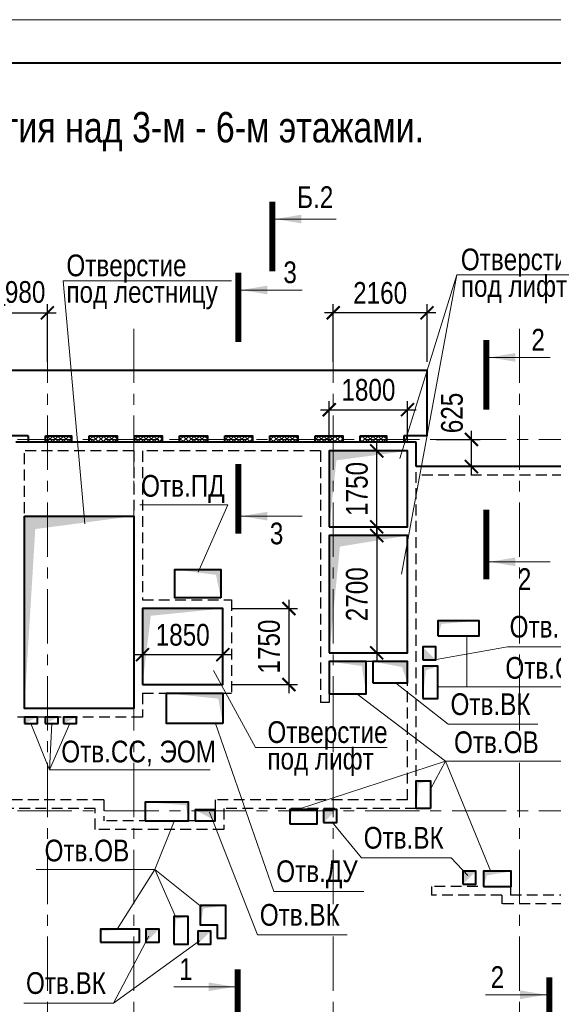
# Model space of a CAD drawing. Header units: inches. Extents: x -8638239 to -8523853, y 3840912 to 4564380.
# Tile 92 of 106: x -8573369 to -8561086, y 4449719 to 4472393. Entities that reach past the tile are written whole.
import ezdxf
from ezdxf.enums import TextEntityAlignment as Align

# ---------------------------------------------------------------- set-up
doc = ezdxf.new("R2010")
doc.units = ezdxf.units.IN
doc.header["$LTSCALE"] = 1000
doc.header["$MEASUREMENT"] = 0
doc.linetypes.add('CENTER', pattern=[2, 1.25, -0.25, 0.25, -0.25])
doc.linetypes.add('HIDDEN', pattern=[0.375, 0.25, -0.125])
for name, color, linetype, lineweight in [('СК-040-С(тены)', 12, 'HIDDEN', 25), ('СК-050-П(литы перекрытия)', 3, 'Continuous', 40), ('СК-051-1-П-ОТВЕРСТИЯ ОВ ДУ', 5, 'Continuous', 40), ('СК-051-2-П-ОТВЕРСТИЯ ВК', 1, 'Continuous', 40), ('СК-051-4-П-ОТВЕРСТИЯ ЭО', 2, 'Continuous', 40), ('СК-052-П-БАЛКИ', 1, 'HIDDEN', 30), ('СК-100-О(си)', 7, 'CENTER', 15), ('СК-110-О-РАЗМЕРЫ', 7, 'Continuous', 15), ('СК-200-Р(амка)', 7, 'Continuous', 40), ('СК-210-Р-РАМКА ЛИНИИ ТОНКИЕ', 7, 'Continuous', 15), ('СК-220-Р-РАМКА ТЕКСТ', 7, 'Continuous', 15), ('СК-300-Р(азмеры)', 7, 'Continuous', 20), ('СК-400-Т(екст)', 7, 'Continuous', 20), ('СК-451-1-Т-ОТВ ОВ ДУ', 5, 'Continuous', 20), ('СК-451-2-Т-ОТВ ВК', 1, 'Continuous', 20), ('СК-451-3-Т-ОТВ ЭО', 2, 'Continuous', 20), ('СК-500-С(ечения)', 5, 'Continuous', 40), ('СК-600-Ш(триховка)', 250, 'Continuous', 13)]:
    doc.layers.add(name, color=color, linetype=linetype, lineweight=lineweight)
doc.styles.add('ARIAL_annotative', font='arial.ttf', dxfattribs={"width": 0.8, "height": 2.5})
doc.styles.add('RUSS', font='arial.ttf', dxfattribs={"width": 0.8})
doc.dimstyles.new('100-200', dxfattribs={"dimscale": 0, "dimtxt": 500, "dimasz": 300, "dimexe": 200, "dimexo": 200, "dimgap": 200, "dimtad": 1, "dimdec": 0, "dimzin": 0, "dimdsep": 46, "dimtxsty": 'RUSS', "dimblk": 'ARCHTICK', "dimcen": 0.096, "dimdle": 200, "dimclrd": 7, "dimclre": 7, "dimclrt": 256, "dimadec": 0, "dimazin": 0, "dimtfac": 1, "dimtdec": 0, "dimtmove": 2, "dimatfit": 3, "dimldrblk": 'OBLIQUE', "dimfxl": 1, "dimtolj": 1, "dimtzin": 0, "dimarcsym": 0})

# ---------------------------------------------------------------- blocks, each defined once
blk = doc.blocks.new('оси')
at = {"layer": 'СК-100-О(си)'}
for p, q in [((-14000, 18534.9), (-14000, -7257.5)), ((-12010, 18534.9), (-12010, -7257.5)), ((-7420, 18534.9), (-7420, -7257.5)), ((-3130, 18534.9), (-3130, -6395.3)), ((-46685.3, 15985), (5846.2, 15985)), ((-46685.3, 7435), (5846.2, 7435))]:
    blk.add_line(p, q, dxfattribs=at)
blk = doc.blocks.new('A$C858fb3ef')
at = {"layer": 'СК-300-Р(азмеры)'}
blk.add_blockref('оси', (0, 0), dxfattribs=at)
blk = doc.blocks.new('A$C573b34c5')
blk.add_blockref('A$C858fb3ef', (0, 0))
blk = doc.blocks.new('Сечение')
at = {"layer": 'СК-500-С(ечения)', "linetype": 'Continuous', "lineweight": 15, "ltscale": 100}
blk.add_line((-200, -35), (-200, -735), dxfattribs=at)
at = {"layer": 'СК-500-С(ечения)', "linetype": 'Continuous', "ltscale": 100, "const_width": 70}
blk.add_lwpolyline([(-400, 0), (400, 0)], dxfattribs=at)
at = {"layer": 'СК-500-С(ечения)', "linetype": 'Continuous', "ltscale": 100}
blk.add_solid([(-200, -35), (-250, -335), (-150, -335)], dxfattribs=at)
blk = doc.blocks.new('*U23')
at = {"layer": 'СК-400-Т(екст)', "ltscale": 100, "yscale": 0.01, "zscale": 0.01, "rotation": 89.99999999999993}
for p, xscale in [((0, -4), -0.01), ((0, -27.39), 0.01)]:
    blk.add_blockref('Сечение', p, dxfattribs=dict(at, xscale=xscale))
at = {"layer": 'СК-500-С(ечения)', "color": 0, "ltscale": 100, "style": 'ARIAL_annotative', "width": 0.8}
blk.add_attdef('НОМЕР_СЕЧЕНИЯ_1_1(НОМЕР_ЛИСТА)', text='', height=2.5, rotation=180, dxfattribs=at).set_placement((6.74, -1.23), align=Align.RIGHT)
blk.add_attdef('НОМЕР_СЕЧЕНИЯ_2_1(НОМЕР_ЛИСТА)', text='', height=2.5, rotation=180, dxfattribs=at).set_placement((6.74, -29.42), align=Align.BOTTOM_LEFT)
blk = doc.blocks.new('*U29')
at = {"layer": 'СК-400-Т(екст)', "ltscale": 100, "yscale": 0.01, "zscale": 0.01, "rotation": 89.99999999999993}
for p, xscale in [((0, -4), -0.01), ((0, -25.56), 0.01)]:
    blk.add_blockref('Сечение', p, dxfattribs=dict(at, xscale=xscale))
at = {"layer": 'СК-500-С(ечения)', "color": 0, "ltscale": 100, "style": 'ARIAL_annotative', "width": 0.8}
blk.add_attdef('НОМЕР_СЕЧЕНИЯ_1_1(НОМЕР_ЛИСТА)', text='', height=2.5, rotation=180, dxfattribs=at).set_placement((6.74, -1.23), align=Align.RIGHT)
blk.add_attdef('НОМЕР_СЕЧЕНИЯ_2_1(НОМЕР_ЛИСТА)', text='', height=2.5, rotation=180, dxfattribs=at).set_placement((6.74, -27.59), align=Align.BOTTOM_LEFT)
blk = doc.blocks.new('*U31')
at = {"layer": 'СК-400-Т(екст)', "ltscale": 100, "yscale": 0.01, "zscale": 0.01, "rotation": 89.99999999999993}
for p, xscale in [((0, -4), -0.01), ((0, -26.04), 0.01)]:
    blk.add_blockref('Сечение', p, dxfattribs=dict(at, xscale=xscale))
at = {"layer": 'СК-500-С(ечения)', "color": 0, "ltscale": 100, "style": 'ARIAL_annotative', "width": 0.8}
blk.add_attdef('НОМЕР_СЕЧЕНИЯ_1_1(НОМЕР_ЛИСТА)', text='', height=2.5, rotation=180, dxfattribs=at).set_placement((6.74, -1.23), align=Align.RIGHT)
blk.add_attdef('НОМЕР_СЕЧЕНИЯ_2_1(НОМЕР_ЛИСТА)', text='', height=2.5, rotation=180, dxfattribs=at).set_placement((6.74, -28.08), align=Align.BOTTOM_LEFT)
blk = doc.blocks.new('A$Cc2edbf5f_4эт')
at = {"layer": 'СК-040-С(тены)'}
for p, q in [((38410, 15920), (29190, 15920)), ((38410, 7485), (38410, 15920)), ((31910, 15720), (29390, 15720)), ((29390, 9790), (29390, 15720)), ((31910, 15720), (31910, 9790)), ((32110, 15720), (32110, 12290)), ((36210, 15720), (32110, 15720)), ((36210, 15720), (36210, 9925)), ((38210, 15720), (36410, 15720)), ((36410, 15720), (36410, 13970)), ((38210, 13970), (38210, 15720)), ((38210, 13970), (36410, 13970)), ((38210, 13770), (36410, 13770)), ((36410, 13770), (36410, 11070)), ((38210, 11070), (38210, 13770)), ((32110, 12290), (34160, 12290)), ((34160, 12290), (34160, 10140)), ((32110, 12090), (32110, 10340)), ((32110, 12090), (33960, 12090)), ((33960, 12090), (33960, 10340)), ((38210, 11070), (36410, 11070)), ((38210, 10870), (36410, 10870)), ((36410, 10870), (36410, 9925)), ((38210, 7685), (38210, 10870)), ((32110, 10340), (33960, 10340)), ((32110, 10140), (32110, 9590)), ((32110, 10140), (34160, 10140)), ((31910, 9790), (29390, 9790)), ((36410, 9925), (36210, 9925)), ((32110, 9590), (29190, 9590)), ((31220, 7685), (27690, 7685)), ((31020, 7485), (27690, 7485)), ((31020, 7005), (31020, 7485)), ((31220, 7685), (31220, 7205)), ((38210, 7685), (33780, 7685)), ((33780, 7685), (33780, 7205)), ((38410, 7485), (33980, 7485)), ((33980, 7485), (33980, 7005)), ((33780, 7205), (31220, 7205)), ((33980, 7005), (31020, 7005)), ((40580, 5690), (38760, 5690)), ((38760, 5690), (38760, 5490)), ((40580, 5690), (40580, 5490)), ((40380, 5490), (38760, 5490)), ((40380, 5490), (40380, 5290)), ((45331, 5490), (40580, 5490)), ((45531, 5290), (40380, 5290))]:
    blk.add_line(p, q, dxfattribs=at)
blk = doc.blocks.new('*U256')
at = {"layer": 'СК-400-Т(екст)', "ltscale": 100, "yscale": 0.01, "zscale": 0.01, "rotation": 89.99999999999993}
for p, xscale in [((0, -4), -0.01), ((0, -23.54), 0.01)]:
    blk.add_blockref('Сечение', p, dxfattribs=dict(at, xscale=xscale))
at = {"layer": 'СК-500-С(ечения)', "color": 0, "ltscale": 100, "style": 'ARIAL_annotative', "width": 0.8}
blk.add_attdef('НОМЕР_СЕЧЕНИЯ_1_1(НОМЕР_ЛИСТА)', text='', height=2.5, rotation=180, dxfattribs=at).set_placement((6.74, -1.23), align=Align.RIGHT)
blk.add_attdef('НОМЕР_СЕЧЕНИЯ_2_1(НОМЕР_ЛИСТА)', text='', height=2.5, rotation=180, dxfattribs=at).set_placement((6.74, -25.58), align=Align.BOTTOM_LEFT)
blk = doc.blocks.new('_ArchTick')
at = {"color": 0, "linetype": 'ByBlock', "const_width": 0.15}
blk.add_lwpolyline([(-0.5, -0.5), (0.5, 0.5)], dxfattribs=at)
blk = doc.blocks.new('*D374')
at = {"layer": 'Defpoints', "color": 0, "transparency": 16777216}
for p in [(-8568692, 4458832), (-8568692, 4457082), (-8567172, 4457082)]:
    blk.add_point(p, dxfattribs=at)
at = {"layer": 'СК-110-О-РАЗМЕРЫ', "color": 7, "lineweight": -2, "transparency": 16777216}
for p, q in [((-8568492, 4458832), (-8566972, 4458832)), ((-8567172, 4459032), (-8567172, 4456882)), ((-8568492, 4457082), (-8566972, 4457082))]:
    blk.add_line(p, q, dxfattribs=at)
at = {"layer": 'СК-110-О-РАЗМЕРЫ', "color": 7, "lineweight": -2, "transparency": 16777216, "xscale": 300, "yscale": 300, "zscale": 300}
for p, rotation in [((-8567172, 4458832), 90), ((-8567172, 4457082), 270)]:
    blk.add_blockref('_ArchTick', p, dxfattribs=dict(at, rotation=rotation))
at = {"layer": 'СК-110-О-РАЗМЕРЫ', "transparency": 16777216, "insert": (-8567627, 4457957), "char_height": 500, "attachment_point": 5, "rotation": 90, "style": 'RUSS'}
blk.add_mtext('\\A1;1750', dxfattribs=at)
blk = doc.blocks.new('_Oblique')
at = {"color": 0, "linetype": 'ByBlock', "lineweight": -2}
blk.add_line((-0.5, -0.5), (0.5, 0.5), dxfattribs=at)
blk = doc.blocks.new('*D375')
at = {"layer": 'Defpoints', "color": 0, "transparency": 16777216}
for p in [(-8570542, 4458832), (-8568692, 4458832), (-8570542, 4457769)]:
    blk.add_point(p, dxfattribs=at)
at = {"layer": 'СК-110-О-РАЗМЕРЫ', "color": 7, "lineweight": -2, "transparency": 16777216}
for p, q in [((-8570542, 4458632), (-8570542, 4457569)), ((-8568692, 4458632), (-8568692, 4457569)), ((-8568492, 4457769), (-8570742, 4457769))]:
    blk.add_line(p, q, dxfattribs=at)
at = {"layer": 'СК-110-О-РАЗМЕРЫ', "color": 7, "lineweight": -2, "transparency": 16777216, "xscale": 300, "yscale": 300, "zscale": 300, "rotation": 180}
blk.add_blockref('_ArchTick', (-8570542, 4457769), dxfattribs=at)
at = {"layer": 'СК-110-О-РАЗМЕРЫ', "color": 7, "lineweight": -2, "transparency": 16777216, "xscale": 300, "yscale": 300, "zscale": 300}
blk.add_blockref('_ArchTick', (-8568692, 4457769), dxfattribs=at)
at = {"layer": 'СК-110-О-РАЗМЕРЫ', "transparency": 16777216, "insert": (-8569617, 4458225), "char_height": 500, "attachment_point": 5, "style": 'RUSS'}
blk.add_mtext('\\A1;1850', dxfattribs=at)
blk = doc.blocks.new('*D376')
at = {"layer": 'Defpoints', "color": 0, "transparency": 16777216}
for p in [(-8572732, 4465644), (-8573712, 4464312), (-8572732, 4464312)]:
    blk.add_point(p, dxfattribs=at)
at = {"layer": 'СК-110-О-РАЗМЕРЫ', "color": 7, "lineweight": -2, "transparency": 16777216}
for p, q in [((-8573912, 4465644), (-8572532, 4465644)), ((-8573712, 4464512), (-8573712, 4465844)), ((-8572732, 4464512), (-8572732, 4465844))]:
    blk.add_line(p, q, dxfattribs=at)
at = {"layer": 'СК-110-О-РАЗМЕРЫ', "color": 7, "lineweight": -2, "transparency": 16777216, "xscale": 300, "yscale": 300, "zscale": 300, "rotation": 180}
blk.add_blockref('_ArchTick', (-8573712, 4465644), dxfattribs=at)
at = {"layer": 'СК-110-О-РАЗМЕРЫ', "color": 7, "lineweight": -2, "transparency": 16777216, "xscale": 300, "yscale": 300, "zscale": 300}
blk.add_blockref('_ArchTick', (-8572732, 4465644), dxfattribs=at)
at = {"layer": 'СК-110-О-РАЗМЕРЫ', "transparency": 16777216, "insert": (-8573244, 4466119), "char_height": 500, "attachment_point": 5, "style": 'RUSS'}
blk.add_mtext('\\A1;980', dxfattribs=at)
blk = doc.blocks.new('*D377')
at = {"layer": 'Defpoints', "color": 0, "transparency": 16777216}
for p in [(-8566152, 4465644), (-8566152, 4464313), (-8563992, 4464313)]:
    blk.add_point(p, dxfattribs=at)
at = {"layer": 'СК-110-О-РАЗМЕРЫ', "color": 7, "lineweight": -2, "transparency": 16777216}
for p, q in [((-8563792, 4465644), (-8566352, 4465644)), ((-8566152, 4464513), (-8566152, 4465844)), ((-8563992, 4464513), (-8563992, 4465844))]:
    blk.add_line(p, q, dxfattribs=at)
at = {"layer": 'СК-110-О-РАЗМЕРЫ', "color": 7, "lineweight": -2, "transparency": 16777216, "xscale": 300, "yscale": 300, "zscale": 300, "rotation": 180}
blk.add_blockref('_ArchTick', (-8566152, 4465644), dxfattribs=at)
at = {"layer": 'СК-110-О-РАЗМЕРЫ', "color": 7, "lineweight": -2, "transparency": 16777216, "xscale": 300, "yscale": 300, "zscale": 300}
blk.add_blockref('_ArchTick', (-8563992, 4465644), dxfattribs=at)
at = {"layer": 'СК-110-О-РАЗМЕРЫ', "transparency": 16777216, "insert": (-8565072, 4466099), "char_height": 500, "attachment_point": 5, "style": 'RUSS'}
blk.add_mtext('\\A1;2160', dxfattribs=at)
blk = doc.blocks.new('*D378')
at = {"layer": 'Defpoints', "color": 0, "transparency": 16777216}
for p in [(-8563981, 4462727), (-8562971, 4462727), (-8563981, 4462102)]:
    blk.add_point(p, dxfattribs=at)
at = {"layer": 'СК-110-О-РАЗМЕРЫ', "color": 7, "lineweight": -2, "transparency": 16777216}
for p, q in [((-8562971, 4461902), (-8562971, 4462927)), ((-8563781, 4462727), (-8562771, 4462727)), ((-8563781, 4462102), (-8562771, 4462102))]:
    blk.add_line(p, q, dxfattribs=at)
at = {"layer": 'СК-110-О-РАЗМЕРЫ', "color": 7, "lineweight": -2, "transparency": 16777216, "xscale": 300, "yscale": 300, "zscale": 300}
for p, rotation in [((-8562971, 4462727), 90), ((-8562971, 4462102), 270)]:
    blk.add_blockref('_ArchTick', p, dxfattribs=dict(at, rotation=rotation))
at = {"layer": 'СК-110-О-РАЗМЕРЫ', "transparency": 16777216, "insert": (-8563416, 4463336), "char_height": 500, "attachment_point": 5, "rotation": 90, "style": 'RUSS'}
blk.add_mtext('\\A1;625', dxfattribs=at)
blk = doc.blocks.new('*D379')
at = {"layer": 'Defpoints', "color": 0, "transparency": 16777216}
for p in [(-8564442, 4463411), (-8566242, 4462462), (-8564442, 4462462)]:
    blk.add_point(p, dxfattribs=at)
at = {"layer": 'СК-110-О-РАЗМЕРЫ', "color": 7, "lineweight": -2, "transparency": 16777216}
for p, q in [((-8566242, 4462662), (-8566242, 4463611)), ((-8564442, 4462662), (-8564442, 4463611)), ((-8566442, 4463411), (-8564242, 4463411))]:
    blk.add_line(p, q, dxfattribs=at)
at = {"layer": 'СК-110-О-РАЗМЕРЫ', "color": 7, "lineweight": -2, "transparency": 16777216, "xscale": 300, "yscale": 300, "zscale": 300, "rotation": 180}
blk.add_blockref('_ArchTick', (-8566242, 4463411), dxfattribs=at)
at = {"layer": 'СК-110-О-РАЗМЕРЫ', "color": 7, "lineweight": -2, "transparency": 16777216, "xscale": 300, "yscale": 300, "zscale": 300}
blk.add_blockref('_ArchTick', (-8564442, 4463411), dxfattribs=at)
at = {"layer": 'СК-110-О-РАЗМЕРЫ', "transparency": 16777216, "insert": (-8565342, 4463866), "char_height": 500, "attachment_point": 5, "style": 'RUSS'}
blk.add_mtext('\\A1;1800', dxfattribs=at)
blk = doc.blocks.new('*D380')
at = {"layer": 'Defpoints', "color": 0, "transparency": 16777216}
for p in [(-8566242, 4462462), (-8565151, 4462462), (-8566242, 4460712)]:
    blk.add_point(p, dxfattribs=at)
at = {"layer": 'СК-110-О-РАЗМЕРЫ', "color": 7, "lineweight": -2, "transparency": 16777216}
for p, q in [((-8566042, 4462462), (-8564951, 4462462)), ((-8565151, 4460512), (-8565151, 4462662)), ((-8566042, 4460712), (-8564951, 4460712))]:
    blk.add_line(p, q, dxfattribs=at)
at = {"layer": 'СК-110-О-РАЗМЕРЫ', "color": 7, "lineweight": -2, "transparency": 16777216, "xscale": 300, "yscale": 300, "zscale": 300}
for p, rotation in [((-8565151, 4462462), 90), ((-8565151, 4460712), 270)]:
    blk.add_blockref('_ArchTick', p, dxfattribs=dict(at, rotation=rotation))
at = {"layer": 'СК-110-О-РАЗМЕРЫ', "transparency": 16777216, "insert": (-8565606, 4461587), "char_height": 500, "attachment_point": 5, "rotation": 90, "style": 'RUSS'}
blk.add_mtext('\\A1;1750', dxfattribs=at)
blk = doc.blocks.new('*D381')
at = {"layer": 'Defpoints', "color": 0, "transparency": 16777216}
for p in [(-8566242, 4460512), (-8566242, 4457812), (-8565151, 4457812)]:
    blk.add_point(p, dxfattribs=at)
at = {"layer": 'СК-110-О-РАЗМЕРЫ', "color": 7, "lineweight": -2, "transparency": 16777216}
for p, q in [((-8565151, 4460712), (-8565151, 4457612)), ((-8566042, 4460512), (-8564951, 4460512)), ((-8566042, 4457812), (-8564951, 4457812))]:
    blk.add_line(p, q, dxfattribs=at)
at = {"layer": 'СК-110-О-РАЗМЕРЫ', "color": 7, "lineweight": -2, "transparency": 16777216, "xscale": 300, "yscale": 300, "zscale": 300}
for p, rotation in [((-8565151, 4460512), 90), ((-8565151, 4457812), 270)]:
    blk.add_blockref('_ArchTick', p, dxfattribs=dict(at, rotation=rotation))
at = {"layer": 'СК-110-О-РАЗМЕРЫ', "transparency": 16777216, "insert": (-8565606, 4459162), "char_height": 500, "attachment_point": 5, "rotation": 90, "style": 'RUSS'}
blk.add_mtext('\\A1;2700', dxfattribs=at)
blk = doc.blocks.new('*U724')
at = {"layer": 'СК-400-Т(екст)', "ltscale": 100, "xscale": 0.01, "yscale": 0.01, "zscale": 0.01, "rotation": 89.99999999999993}
blk.add_blockref('Сечение', (0, -151.38), dxfattribs=at)
at = {"layer": 'СК-500-С(ечения)', "color": 0, "ltscale": 100, "style": 'ARIAL_annotative', "width": 0.8}
blk.add_attdef('НОМЕР_СЕЧЕНИЯ_1_1(НОМЕР_ЛИСТА)', text='', height=2.5, rotation=180, dxfattribs=at).set_placement((6.74, -1.23), align=Align.RIGHT)
blk.add_attdef('НОМЕР_СЕЧЕНИЯ_2_1(НОМЕР_ЛИСТА)', text='', height=2.5, rotation=180, dxfattribs=at).set_placement((6.74, -153.42), align=Align.BOTTOM_LEFT)

msp = doc.modelspace()

# ---------------------------------------------------------------- hatches: boundary and pattern name
at = {"layer": 'СК-600-Ш(триховка)'}
h = msp.add_hatch(dxfattribs=at)
h.set_pattern_fill('ANSI37', color=256, scale=700)
h.set_pattern_definition([(45, (20955.16, -77045.73), (-61.87184335, 61.87184335), []), (135, (20955.16, -77045.73), (-61.87184335, -61.87184335), [])])
h.paths.add_polyline_path([(-8572194.7, 4462812.1), (-8572777.1, 4462812.1), (-8572777.1, 4462662.2), (-8572194.7, 4462662.2)])
h = msp.add_hatch(dxfattribs=at)
h.set_pattern_fill('ANSI37', color=256, scale=700)
h.set_pattern_definition([(45, (22004.3, -77045.77), (-61.87184335, 61.87184335), []), (135, (22004.3, -77045.77), (-61.87184335, -61.87184335), [])])
h.paths.add_polyline_path([(-8571127.9, 4462812.1), (-8571767.9, 4462812), (-8571767.9, 4462662.2), (-8571127.9, 4462662.2)])
h = msp.add_hatch(dxfattribs=at)
h.set_pattern_fill('ANSI37', color=256, scale=700)
h.set_pattern_definition([(45, (23044.3, -77045.77), (-61.87184335, 61.87184335), []), (135, (23044.3, -77045.77), (-61.87184335, -61.87184335), [])])
h.paths.add_polyline_path([(-8570087.9, 4462812.1), (-8570727.9, 4462812), (-8570727.9, 4462662.2), (-8570087.9, 4462662.2)])
h = msp.add_hatch(dxfattribs=at)
h.set_pattern_fill('ANSI37', color=256, scale=700)
h.set_pattern_definition([(45, (24084.3, -77045.77), (-61.87184335, 61.87184335), []), (135, (24084.3, -77045.77), (-61.87184335, -61.87184335), [])])
h.paths.add_polyline_path([(-8569047.9, 4462812.1), (-8569687.9, 4462812), (-8569687.9, 4462662.2), (-8569047.9, 4462662.2)])
h = msp.add_hatch(dxfattribs=at)
h.set_pattern_fill('ANSI37', color=256, scale=700)
h.set_pattern_definition([(45, (25124.3, -77045.77), (-61.87184335, 61.87184335), []), (135, (25124.3, -77045.77), (-61.87184335, -61.87184335), [])])
h.paths.add_polyline_path([(-8568007.9, 4462812.1), (-8568647.9, 4462812), (-8568647.9, 4462662.2), (-8568007.9, 4462662.2)])
h = msp.add_hatch(dxfattribs=at)
h.set_pattern_fill('ANSI37', color=256, scale=700)
h.set_pattern_definition([(45, (26164.3, -77045.77), (-61.87184335, 61.87184335), []), (135, (26164.3, -77045.77), (-61.87184335, -61.87184335), [])])
h.paths.add_polyline_path([(-8566967.9, 4462812.1), (-8567607.9, 4462812), (-8567607.9, 4462662.2), (-8566967.9, 4462662.2)])
h = msp.add_hatch(dxfattribs=at)
h.set_pattern_fill('ANSI37', color=256, scale=700)
h.set_pattern_definition([(45, (27204.3, -77045.77), (-61.87184335, 61.87184335), []), (135, (27204.3, -77045.77), (-61.87184335, -61.87184335), [])])
h.paths.add_polyline_path([(-8565927.9, 4462812.1), (-8566567.9, 4462812), (-8566567.9, 4462662.2), (-8565927.9, 4462662.2)])
h = msp.add_hatch(dxfattribs=at)
h.set_pattern_fill('ANSI37', color=256, scale=700)
h.set_pattern_definition([(45, (28204.3, -77045.77), (-61.87184335, 61.87184335), []), (135, (28204.3, -77045.77), (-61.87184335, -61.87184335), [])])
h.paths.add_polyline_path([(-8564945.6, 4462812.1), (-8565527.9, 4462812), (-8565527.9, 4462662.2), (-8564945.6, 4462662.2)])

# ---------------------------------------------------------------- linework, layer by layer
at = {"layer": 'СК-050-П(литы перекрытия)'}
for p, q in [((-8563992.1, 4464312.5), (-8573712.1, 4464312.4)), ((-8563992.1, 4462812.2), (-8563992.1, 4464312.5)), ((-8573177.1, 4462812.2), (-8573712.1, 4462812.2)), ((-8573177.1, 4462812.2), (-8573177.1, 4462662.2)), ((-8563992.1, 4462812.2), (-8564527.1, 4462812.2)), ((-8564527.1, 4462812.2), (-8564527.1, 4462662.2)), ((-8564242.1, 4462662.2), (-8573462.1, 4462662.2)), ((-8564242.1, 4462662.2), (-8573462.1, 4462662.2)), ((-8564242.1, 4462102.2), (-8564242.1, 4462662.2)), ((-8564242.1, 4462102.3), (-8564242.1, 4462662.2)), ((-8560661.8, 4462102.3), (-8564242.1, 4462102.3))]:
    msp.add_line(p, q, dxfattribs=at)
for points in [[(-8572777.1, 4462812.2), (-8572177.1, 4462812.2), (-8572177.1, 4462662.2), (-8572777.1, 4462662.2)], [(-8571767.9, 4462812.2), (-8571127.9, 4462812.2), (-8571127.9, 4462662.2), (-8571767.9, 4462662.2)], [(-8570727.9, 4462812.2), (-8570087.9, 4462812.2), (-8570087.9, 4462662.2), (-8570727.9, 4462662.2)], [(-8569687.9, 4462812.2), (-8569047.9, 4462812.2), (-8569047.9, 4462662.2), (-8569687.9, 4462662.2)], [(-8568647.9, 4462812.2), (-8568007.9, 4462812.2), (-8568007.9, 4462662.2), (-8568647.9, 4462662.2)], [(-8567607.9, 4462812.2), (-8566967.9, 4462812.2), (-8566967.9, 4462662.2), (-8567607.9, 4462662.2)], [(-8566567.9, 4462812.2), (-8565927.9, 4462812.2), (-8565927.9, 4462662.2), (-8566567.9, 4462662.2)], [(-8565527.9, 4462812.2), (-8564927.9, 4462812.2), (-8564927.9, 4462662.2), (-8565527.9, 4462662.2)], [(-8566242, 4460712.3), (-8564442.1, 4460712.3), (-8564442.1, 4462462.3), (-8566242, 4462462.3)], [(-8573262.1, 4460962.2), (-8570742.1, 4460962.2), (-8570742.1, 4456532.3), (-8573262.1, 4456532.3)], [(-8566242, 4457812.3), (-8564442.1, 4457812.3), (-8564442.1, 4460512.3), (-8566242, 4460512.3)], [(-8570542.1, 4457082.2), (-8568692.1, 4457082.2), (-8568692.1, 4458832.2), (-8570542.1, 4458832.2)]]:
    msp.add_lwpolyline(points, close=True, dxfattribs=at)
at = {"layer": 'СК-051-1-П-ОТВЕРСТИЯ ОВ ДУ'}
for points in [[(-8568742, 4459082.3), (-8569797, 4459082.3), (-8569797, 4459732.3), (-8568742, 4459732.3)], [(-8563742.1, 4458202.4), (-8562792, 4458202.4), (-8562792, 4458552.4), (-8563742.1, 4458552.4)], [(-8566242.1, 4456867.4), (-8565392, 4456867.4), (-8565392, 4457612.3), (-8566242.1, 4457612.3)], [(-8564092, 4456762.4), (-8563742.1, 4456762.4), (-8563742.1, 4457502.3), (-8564092, 4457502.3)], [(-8568692.1, 4456182.2), (-8569992.1, 4456182.2), (-8569992.1, 4456882.2), (-8568692.1, 4456882.2)], [(-8563912.1, 4454227.3), (-8564242, 4454227.3), (-8564242, 4454867.4), (-8563912.1, 4454867.4)], [(-8570482, 4453947.2), (-8569482, 4453947.2), (-8569482, 4454372.3), (-8570482, 4454372.3)], [(-8567152, 4453877.3), (-8566522, 4453877.3), (-8566522, 4454207.3), (-8567152, 4454207.3)], [(-8562691.9, 4452432.3), (-8562051.9, 4452432.3), (-8562051.9, 4452782.3), (-8562691.9, 4452782.3)], [(-8569821.9, 4451102.2), (-8569492, 4451102.2), (-8569492, 4451742.2), (-8569821.9, 4451742.2)], [(-8571512, 4451152.1), (-8570612, 4451152.1), (-8570612, 4451452.1), (-8571512, 4451452.1)]]:
    msp.add_lwpolyline(points, close=True, dxfattribs=at)
msp.add_lwpolyline([(-8568821.8, 4451242), (-8568621.8, 4451242), (-8568621.8, 4451992), (-8569211.8, 4451992), (-8569211.8, 4451552), (-8568821.8, 4451552), (-8568821.8, 4451242)], dxfattribs=at)
for points in [[(-8568742, 4459082.3), (-8568742, 4459732.3), (-8568848.7, 4459607.5), (-8569797, 4459732.3)], [(-8563742.1, 4458202.4), (-8563742.1, 4458552.4), (-8563659.5, 4458478.8), (-8562792, 4458552.4)], [(-8565392.1, 4456867.3), (-8565392, 4457612.3), (-8565494.1, 4457510), (-8566242, 4457612.2)], [(-8564092, 4456762.4), (-8564092, 4457502.3), (-8564018.3, 4457411.3), (-8563742.1, 4457502.3)], [(-8568692.1, 4456182.2), (-8568692.1, 4456882.2), (-8568798.7, 4456757.4), (-8569992.1, 4456882.2)], [(-8564242, 4454227.4), (-8564242.1, 4454867.4), (-8564183.6, 4454799.9), (-8563912.1, 4454867.4)], [(-8569482, 4453947.2), (-8569482, 4454372.3), (-8569547.9, 4454306.1), (-8570482, 4454372.3)], [(-8567152, 4453877.3), (-8567152, 4454207.3), (-8567104.5, 4454160), (-8566522, 4454207.3)], [(-8562691.9, 4452432.3), (-8562691.9, 4452782.3), (-8562614.9, 4452685.9), (-8562051.9, 4452782.3)], [(-8569211.8, 4451552), (-8569211.8, 4451992), (-8569138, 4451928.5), (-8568621.8, 4451992)], [(-8569821.9, 4451102.2), (-8569821.9, 4451742.2), (-8569768.8, 4451684.5), (-8569492, 4451742.2)], [(-8571512, 4451152.1), (-8571512, 4451452.1), (-8571471.7, 4451410.5), (-8570612, 4451451.9)]]:
    msp.add_solid(points, dxfattribs=at)
at = {"layer": 'СК-051-2-П-ОТВЕРСТИЯ ВК'}
for points in [[(-8564092, 4457652.3), (-8563792, 4457652.3), (-8563792, 4457952.3), (-8564092, 4457952.3)], [(-8565242, 4457122.3), (-8564442.1, 4457122.3), (-8564442.1, 4457612.3), (-8565242, 4457612.3)], [(-8569332, 4453947.3), (-8568872, 4453947.3), (-8568872, 4454197.3), (-8569332, 4454197.3)], [(-8566372, 4453902.3), (-8566072, 4453902.3), (-8566072, 4454202.3), (-8566372, 4454202.3)], [(-8563167.1, 4452482.3), (-8562867.1, 4452482.3), (-8562867.1, 4452782.2), (-8563167.1, 4452782.2)], [(-8570462, 4451152.1), (-8570162, 4451152.1), (-8570162, 4451452.1), (-8570462, 4451452.1)], [(-8569271.9, 4451102.2), (-8568971.8, 4451102.2), (-8568971.8, 4451402), (-8569271.9, 4451402)]]:
    msp.add_lwpolyline(points, close=True, dxfattribs=at)
for points in [[(-8564092, 4457652.3), (-8563792, 4457652.3), (-8564092, 4457952.3)], [(-8564442.1, 4457122.3), (-8564442.1, 4457612.2), (-8564568.5, 4457485.8), (-8565242, 4457612.3)], [(-8568872, 4453947.2), (-8568872, 4454197.3), (-8569332, 4454197.3)], [(-8566372, 4453902.3), (-8566072, 4454202.3), (-8566372, 4454202.3)], [(-8563167.1, 4452482.3), (-8562867.1, 4452782.2), (-8563167.1, 4452782.3)], [(-8570462, 4451152.1), (-8570162, 4451452.1), (-8570462, 4451452.1)], [(-8569271.9, 4451102.2), (-8568971.8, 4451402), (-8569271.9, 4451402)]]:
    msp.add_solid(points, dxfattribs=at)
at = {"layer": 'СК-051-4-П-ОТВЕРСТИЯ ЭО'}
for points in [[(-8573262, 4456182.2), (-8572962, 4456182.2), (-8572962, 4456332.2), (-8573262, 4456332.2)], [(-8572782, 4456182.2), (-8572482, 4456182.2), (-8572482, 4456332.2), (-8572782, 4456332.2)], [(-8572362, 4456182.2), (-8572062, 4456182.2), (-8572062, 4456332.2), (-8572362, 4456332.2)]]:
    msp.add_lwpolyline(points, close=True, dxfattribs=at)
for points in [[(-8573262, 4456182.2), (-8572962, 4456332.2), (-8573261.9, 4456332.2)], [(-8572782, 4456182.2), (-8572482, 4456332.2), (-8572781.9, 4456332.2)], [(-8572362, 4456182.2), (-8572062, 4456332.2), (-8572361.9, 4456332.2)]]:
    msp.add_solid(points, dxfattribs=at)
at = {"layer": 'СК-052-П-БАЛКИ'}
msp.add_line((-8560861.8, 4461902.3), (-8564242.1, 4461902.3), dxfattribs=at)
at = {"layer": 'СК-110-О-РАЗМЕРЫ'}
for p, q in [((-8572369.9, 4466380.9), (-8571871.1, 4460786.5)), ((-8563304.8, 4466518.4), (-8564578.4, 4459626.5))]:
    msp.add_line(p, q, dxfattribs=at)
for points in [[(-8566242, 4460712.3), (-8566242, 4462462.3), (-8566078.7, 4462245.6), (-8564442.1, 4462462.3)], [(-8573262.1, 4456532.3), (-8573262.1, 4460962.2), (-8573010.3, 4460662.9), (-8570742.1, 4460962.2)], [(-8566242, 4457812.3), (-8566242, 4460512.3), (-8565998, 4460259.8), (-8564442.1, 4460512.3)], [(-8570542, 4457082.2), (-8570542.1, 4458832.2), (-8570351.6, 4458667), (-8568692.1, 4458832.2)]]:
    msp.add_solid(points, dxfattribs=at)
at = {"layer": 'СК-200-Р(амка)'}
msp.add_line((-8531615.7, 4471392.8), (-8610615.7, 4471392.8), dxfattribs=at)
at = {"layer": 'СК-210-Р-РАМКА ЛИНИИ ТОНКИЕ'}
msp.add_line((-8614615.7, 4472392.8), (-8530615.7, 4472392.8), dxfattribs=at)
at = {"layer": 'СК-400-Т(екст)', "color": 7}
for p, q in [((-8572369.9, 4466380.9), (-8568493.4, 4466380.9)), ((-8570742.1, 4460962.2), (-8573262.1, 4460962.2))]:
    msp.add_line(p, q, dxfattribs=at)
for points in [[(-8560458.2, 4466518.4), (-8563304.8, 4466518.4), (-8564618, 4462286.7)], [(-8564911.4, 4455633.3), (-8567938.7, 4455633.3), (-8568905.5, 4457404.3)]]:
    msp.add_lwpolyline(points, dxfattribs=at)
at = {"layer": 'СК-451-1-Т-ОТВ ОВ ДУ', "lineweight": 13}
for p, q in [((-8570606.8, 4461219.5), (-8568578.2, 4461219.5)), ((-8568578.2, 4461219.5), (-8569259.7, 4459673.8)), ((-8563077.2, 4458202.4), (-8563077.2, 4457029.2)), ((-8563742.1, 4457029.2), (-8559652, 4457029.2)), ((-8563567.4, 4455315.8), (-8565609.5, 4456867.4)), ((-8567515.5, 4452320.3), (-8568859.7, 4456188.8)), ((-8563567.4, 4455315.8), (-8566950.5, 4454209.6)), ((-8563567.4, 4455315.8), (-8563912.1, 4454670.7)), ((-8563567.4, 4455315.8), (-8560834.8, 4455315.8)), ((-8563567.4, 4455315.8), (-8562522.2, 4452774.7)), ((-8570260.2, 4452823.4), (-8569806.2, 4453953.8)), ((-8572992.8, 4452823.4), (-8570260.2, 4452823.4)), ((-8570260.2, 4452823.4), (-8571128.6, 4451450.5)), ((-8570260.2, 4452823.4), (-8569188, 4451965.1)), ((-8570260.2, 4452823.4), (-8569781.4, 4451742.8)), ((-8567515.5, 4452320.3), (-8565450, 4452320.3))]:
    msp.add_line(p, q, dxfattribs=at)
at = {"layer": 'СК-451-2-Т-ОТВ ВК', "lineweight": 15}
for p, q in [((-8562143.8, 4457952.3), (-8563864.7, 4457646)), ((-8562143.8, 4457952.3), (-8560078.2, 4457952.3)), ((-8563503.9, 4456168), (-8564718.8, 4457122.3)), ((-8563503.9, 4456168), (-8561438.4, 4456168)), ((-8567893.8, 4451316.3), (-8569000.1, 4454144)), ((-8565502.3, 4453090.9), (-8566184.1, 4453922.6)), ((-8565502.3, 4453090.9), (-8563436.7, 4453090.9)), ((-8563436.7, 4453090.9), (-8563050.8, 4452687.5)), ((-8571211.1, 4449745.8), (-8570398.2, 4451291.3)), ((-8571211.1, 4449745.8), (-8569226.7, 4451181.2)), ((-8567893.8, 4451316.3), (-8565828.2, 4451316.3)), ((-8573276.6, 4449745.8), (-8571211.1, 4449745.8))]:
    msp.add_line(p, q, dxfattribs=at)
at = {"layer": 'СК-451-3-Т-ОТВ ЭО', "lineweight": 20}
for q in [(-8573112, 4456182.2), (-8572212, 4456182.2), (-8572632, 4456182.2), (-8568987.1, 4455120.8)]:
    msp.add_line((-8572680.7, 4455120.8), q, dxfattribs=at)

# ---------------------------------------------------------------- block references
at = {"layer": 'СК-051-1-П-ОТВЕРСТИЯ ОВ ДУ'}
msp.add_blockref('A$Cc2edbf5f_4эт', (-8602652.1, 4446741.9), dxfattribs=at)
at = {"layer": 'СК-300-Р(азмеры)'}
msp.add_blockref('A$C573b34c5', (-8558731.8, 4446741.9), dxfattribs=at)
at = {"layer": 'СК-500-С(ечения)'}
ref = msp.add_blockref('*U724', (-8567555.1, 4437125.6), dxfattribs=dict(at, xscale=-200, yscale=200, zscale=200, rotation=180))
ref.add_attrib('НОМЕР_СЕЧЕНИЯ_2_1(НОМЕР_ЛИСТА)', 'Б.2', dxfattribs={"color": 0, "ltscale": 100, "height": 500, "style": 'ARIAL_annotative', "width": 0.8}).set_placement((-8566982.9, 4468306.7), align=Align.MIDDLE_LEFT)
ref = msp.add_blockref('*U31', (-8568337.2, 4460560), dxfattribs=dict(at, xscale=-200, yscale=200, zscale=200, rotation=180))
ref.add_attrib('НОМЕР_СЕЧЕНИЯ_2_1(НОМЕР_ЛИСТА)', '3', dxfattribs={"color": 0, "ltscale": 100, "height": 500, "style": 'ARIAL_annotative', "width": 0.8}).set_placement((-8566989.2, 4466175.7), align=Align.BOTTOM_RIGHT)
ref.add_attrib('НОМЕР_СЕЧЕНИЯ_1_1(НОМЕР_ЛИСТА)', '3', dxfattribs={"color": 0, "ltscale": 100, "height": 500, "style": 'ARIAL_annotative', "width": 0.8}).set_placement((-8567300, 4460312.1), align=Align.RIGHT)
ref = msp.add_blockref('*U256', (-8562627.9, 4459507.9), dxfattribs=dict(at, xscale=-200, yscale=200, zscale=200, rotation=180))
ref.add_attrib('НОМЕР_СЕЧЕНИЯ_2_1(НОМЕР_ЛИСТА)', '2', dxfattribs={"color": 0, "ltscale": 100, "height": 500, "style": 'ARIAL_annotative', "width": 0.8}).set_placement((-8561279.9, 4464623.5), align=Align.BOTTOM_RIGHT)
ref.add_attrib('НОМЕР_СЕЧЕНИЯ_1_1(НОМЕР_ЛИСТА)', '2', dxfattribs={"color": 0, "ltscale": 100, "height": 500, "style": 'ARIAL_annotative', "width": 0.8}).set_placement((-8561590.7, 4459260), align=Align.RIGHT)
ref = msp.add_blockref('*U23', (-8568350.1, 4444245.1), dxfattribs=dict(at, xscale=200, yscale=200, zscale=200, rotation=180))
ref.add_attrib('НОМЕР_СЕЧЕНИЯ_2_1(НОМЕР_ЛИСТА)', '1', dxfattribs={"color": 0, "ltscale": 100, "height": 500, "rotation": 360, "style": 'ARIAL_annotative', "width": 0.8}).set_placement((-8569698, 4450129.4), align=Align.BOTTOM_LEFT)
ref.add_attrib('НОМЕР_СЕЧЕНИЯ_1_1(НОМЕР_ЛИСТА)', '1', dxfattribs={"color": 0, "ltscale": 100, "height": 500, "rotation": 360, "style": 'ARIAL_annotative', "width": 0.8}).set_placement((-8569387.3, 4443997.2), align=Align.RIGHT)
ref = msp.add_blockref('*U29', (-8561179.5, 4444427.1), dxfattribs=dict(at, xscale=200, yscale=200, zscale=200, rotation=180))
ref.add_attrib('НОМЕР_СЕЧЕНИЯ_2_1(НОМЕР_ЛИСТА)', '2', dxfattribs={"color": 0, "ltscale": 100, "height": 500, "rotation": 360, "style": 'ARIAL_annotative', "width": 0.8}).set_placement((-8562527.4, 4449945.8), align=Align.BOTTOM_LEFT)
ref.add_attrib('НОМЕР_СЕЧЕНИЯ_1_1(НОМЕР_ЛИСТА)', '2', dxfattribs={"color": 0, "ltscale": 100, "height": 500, "rotation": 360, "style": 'ARIAL_annotative', "width": 0.8}).set_placement((-8562216.7, 4444179.2), align=Align.RIGHT)

# ---------------------------------------------------------------- texts
at = {"layer": 'СК-220-Р-РАМКА ТЕКСТ', "color": 7, "style": 'RUSS', "width": 0.8}
msp.add_text('Схема расположения плиты перекрытия над 3-м - 6-м этажами.', height=700, dxfattribs=at).set_placement((-8587342.9, 4469566.8))
at = {"layer": 'СК-400-Т(екст)', "color": 7, "style": 'RUSS', "width": 0.8}
for s, p in [('Отверстие', (-8572294.7, 4466484.8)), ('Отверстие', (-8563214.2, 4466622.3)), ('под лифт', (-8563214.2, 4466010.3)), ('под лестницу', (-8572294.7, 4465872.8)), ('Отверстие', (-8567667.4, 4455737.2)), ('под лифт', (-8567667.4, 4455125.2))]:
    msp.add_text(s, height=500, dxfattribs=at).set_placement(p)
at = {"layer": 'СК-451-1-Т-ОТВ ОВ ДУ', "lineweight": 13, "style": 'RUSS', "width": 0.8}
for s, p in [('Отв.ПД', (-8570574, 4461408)), ('Отв.ОВ', (-8562188.6, 4457216.4)), ('Отв.ОВ', (-8563371.3, 4455503.1)), ('Отв.ОВ', (-8572796.8, 4453010.6)), ('Отв.ДУ', (-8567463.8, 4452533))]:
    msp.add_text(s, height=500, dxfattribs=at).set_placement(p)
at = {"layer": 'СК-451-2-Т-ОТВ ВК', "lineweight": 15, "style": 'RUSS', "width": 0.8}
for p in [(-8562092, 4458165), (-8563452.2, 4456380.7), (-8565450.5, 4453303.6), (-8567842, 4451529), (-8573224.9, 4449958.5)]:
    msp.add_text('Отв.ВК', height=500, dxfattribs=at).set_placement(p)
at = {"layer": 'СК-451-3-Т-ОТВ ЭО', "style": 'RUSS', "width": 0.8}
msp.add_text('Отв.CC, ЭОМ', height=500, dxfattribs=at).set_placement((-8572412.1, 4455290.2))

# ---------------------------------------------------------------- dimensions: what is measured, and where the dimension line sits
at = {"layer": 'СК-110-О-РАЗМЕРЫ'}
dim = msp.add_linear_dim(base=(-8572731.8, 4465644.1), p1=(-8573712.1, 4464312.4), p2=(-8572731.8, 4464312.4), dimstyle='100-200', override={"dimscale": 1}, dxfattribs=at)
dim.commit()
dim.dimension.update_dxf_attribs({"geometry": '*D376', "text_midpoint": (-8573244.1, 4466119), "dimtype": 160})
for base, p1, p2, picture, middle in [((-8566151.8, 4465644.1), (-8563992.1, 4464312.5), (-8566151.8, 4464312.5), '*D377', (-8565072, 4466099.4)), ((-8564442.1, 4463411), (-8566242, 4462462.2), (-8564442.1, 4462462.2), '*D379', (-8565342, 4463866.3)), ((-8570542.1, 4457769.5), (-8568692.1, 4458832.2), (-8570542.1, 4458832.2), '*D375', (-8569617.1, 4458224.8))]:
    dim = msp.add_linear_dim(base=base, p1=p1, p2=p2, dimstyle='100-200', override={"dimscale": 1}, dxfattribs=at)
    dim.commit()
    dim.dimension.update_dxf_attribs({"geometry": picture, "text_midpoint": middle})
dim = msp.add_linear_dim(base=(-8562971.2, 4462726.9), p1=(-8563980.9, 4462102.2), p2=(-8563980.9, 4462726.9), angle=90, dimstyle='100-200', override={"dimscale": 1}, dxfattribs=at)
dim.commit()
dim.dimension.update_dxf_attribs({"geometry": '*D378', "text_midpoint": (-8563416.2, 4463335.9), "dimtype": 160})
for base, p1, p2, picture, middle in [((-8565150.5, 4462462.2), (-8566242, 4460712.2), (-8566242, 4462462.2), '*D380', (-8565605.8, 4461587.2)), ((-8565150.5, 4457812.2), (-8566242, 4460512.2), (-8566242, 4457812.2), '*D381', (-8565605.8, 4459162.2)), ((-8567172.2, 4457082.2), (-8568692.1, 4458832.2), (-8568692.1, 4457082.2), '*D374', (-8567627.5, 4457957.2))]:
    dim = msp.add_linear_dim(base=base, p1=p1, p2=p2, angle=90, dimstyle='100-200', override={"dimscale": 1}, dxfattribs=at)
    dim.commit()
    dim.dimension.update_dxf_attribs({"geometry": picture, "text_midpoint": middle})

doc.saveas('drawing.dxf')
